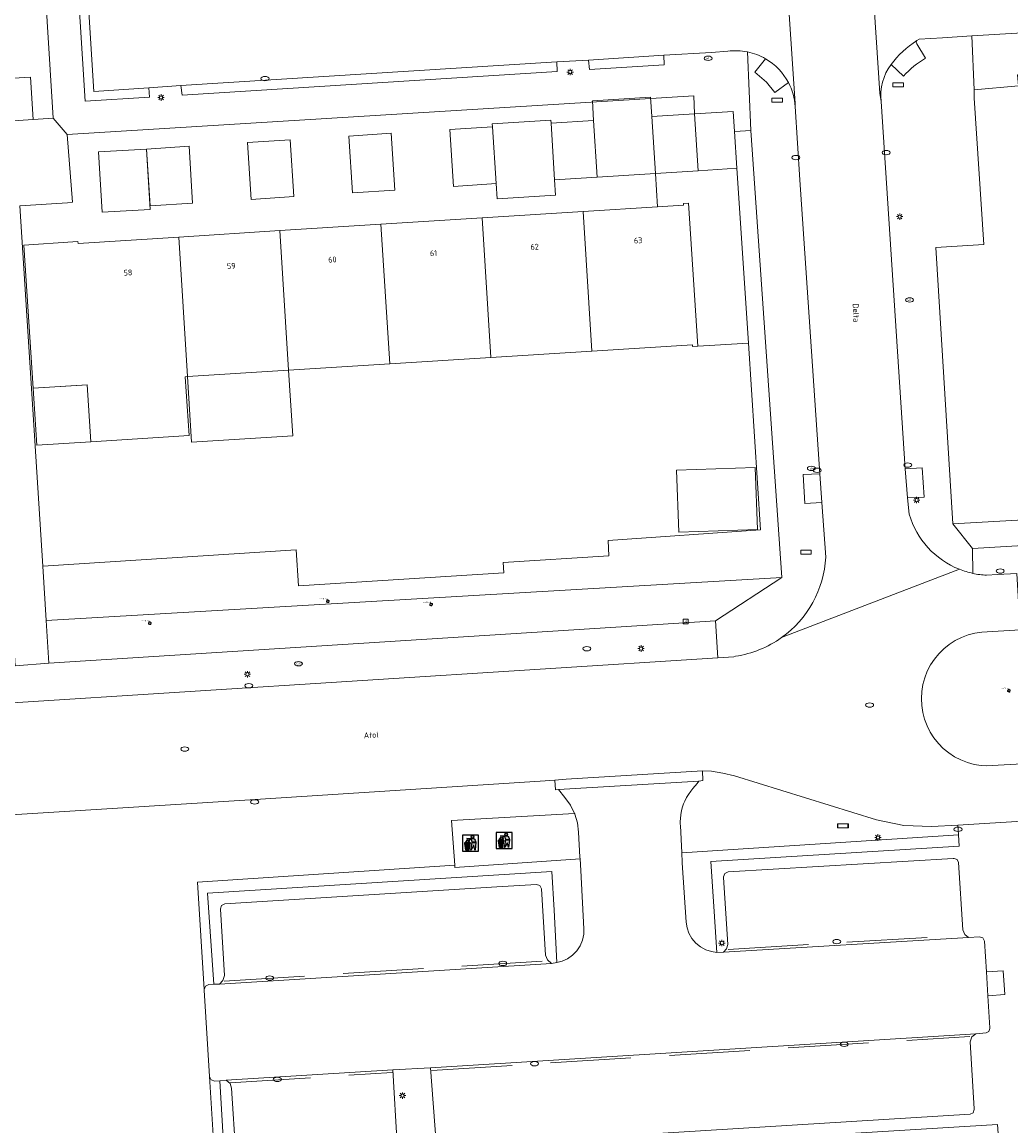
# Model space of a CAD drawing. Header units: metres. Extents: x 162098 to 162858, y 502351 to 503184.
# Tile 72 of 94: x 162274 to 162335, y 502900 to 502969. Entities that reach past the tile are written whole.
import ezdxf
from ezdxf.enums import TextEntityAlignment as Align

# ---------------------------------------------------------------- set-up
doc = ezdxf.new("R2010")
doc.units = ezdxf.units.M
doc.linetypes.add('RI-HWA-SO', pattern=[7.4, 5, -2.4])
for name, color, linetype, lineweight, true_color in [('B-PV-GR-BEPLANTING_CULTUUR_HEESTERS-GV', 7, 'Continuous', 13, 0x99cc00), ('B-PV-GR-BEPLANTING_CULTUUR_ROOS-GV', 7, 'Continuous', 18, 0x99cc00), ('B-PV-GR-BOOM-S', 7, 'Continuous', 13, 0x4c9900), ('B-PV-RI-HWA_GOOT_MOLGOOT-G', 150, 'RI-HWA-SO', 18, 0x007fff)]:
    doc.layers.add(name, color=color, linetype=linetype, lineweight=lineweight, true_color=true_color)
for name, color, linetype, lineweight in [('B-PV-IE-AFVAL APART PLAATS-S', 7, 'Continuous', 25), ('B-PV-IE-MEUBILAIR-S', 252, 'Continuous', 13), ('B-PV-OG-BEBOUWING-GV', 7, 'Continuous', 18), ('B-PV-OG-BEBOUWING-T18', 7, 'Continuous', 18), ('B-PV-OG-BEBOUWING_LUIFEL-GV', 7, 'Continuous', 18), ('B-PV-OG-BEBOUWING_OVERBOUWING-GV', 7, 'Continuous', 18), ('B-PV-OG-TERREIN_BEGROEID-GV', 7, 'Continuous', 13), ('B-PV-OG-TERREIN_ERF-GV', 252, 'Continuous', 13), ('B-PV-OG-TOPOGRAFIE-T18', 7, 'Continuous', 18), ('B-PV-VH-GESLOTENVERHARDING_ASFALT-GV', 252, 'Continuous', 13), ('B-PV-VH-OPENVERHARDING_BETONELEMENT-GV', 252, 'Continuous', 13), ('B-PV-VH-OPENVERHARDING_BETONSTRAATSTEEN-GV', 252, 'Continuous', 13), ('B-PV-VH-OPENVERHARDING_STRAATBAKSTEEN-GV', 252, 'Continuous', 13), ('B-PV-VH-OPENVERHARDING_TEGEL-GV', 252, 'Continuous', 13)]:
    doc.layers.add(name, color=color, linetype=linetype, lineweight=lineweight)
doc.styles.add('NLCS-ISO', font='NLCS-ISO.ttf')
doc.styles.add('NLCS-ISO-M200-T18', font='NLCS-ISO.ttf', dxfattribs={"height": 1.8})

# ---------------------------------------------------------------- blocks, each defined once
blk = doc.blocks.new('SIE-AFVAL APART PLAATS-SO')
h = blk.add_hatch(color=256)
h.dxf.hatch_style = 1
h.paths.add_polyline_path([(-0.09, 0.07), (-1.76, 0.07, 0.819081), (-1.79, -0.09), (-1.4, -2.19, 0.36153), (-1.37, -2.21), (-0.47, -2.21, 0.36153), (-0.44, -2.19), (-0.05, -0.09, 0.819081)])
h.paths.add_polyline_path([(-0.16, -0.1), (-0.2, -0.33), (-0.49, -0.33), (-0.47, -0.1)], flags=16)
h.paths.add_polyline_path([(-0.55, -0.1), (-0.58, -0.33), (-0.87, -0.33), (-0.87, -0.1)], flags=16)
h.paths.add_polyline_path([(-0.22, -0.42), (-0.27, -0.73), (-0.53, -0.73), (-0.5, -0.42)], flags=16)
h.paths.add_polyline_path([(-0.58, -0.42), (-0.61, -0.73), (-0.87, -0.73), (-0.87, -0.42)], flags=16)
h.paths.add_polyline_path([(-0.95, -0.1), (-0.95, -0.33), (-1.27, -0.33), (-1.29, -0.1)], flags=16)
h.paths.add_polyline_path([(-0.95, -0.42), (-0.95, -0.73), (-1.23, -0.73), (-1.26, -0.42)], flags=16)
h.paths.add_polyline_path([(-0.29, -0.83), (-0.34, -1.09), (-0.56, -1.09), (-0.54, -0.83)], flags=16)
h.paths.add_polyline_path([(-0.62, -0.83), (-0.65, -1.09), (-0.87, -1.09), (-0.87, -0.83)], flags=16)
h.paths.add_polyline_path([(-0.95, -0.83), (-0.95, -1.09), (-1.2, -1.09), (-1.22, -0.83)], flags=16)
h.paths.add_polyline_path([(-1.35, -0.33), (-1.64, -0.33), (-1.69, -0.1), (-1.37, -0.1)], flags=16)
h.paths.add_polyline_path([(-1.34, -0.42), (-1.31, -0.73), (-1.57, -0.73), (-1.63, -0.42)], flags=16)
h.paths.add_polyline_path([(-0.36, -1.18), (-0.41, -1.44), (-0.6, -1.44), (-0.57, -1.18)], flags=16)
h.paths.add_polyline_path([(-0.65, -1.18), (-0.68, -1.44), (-0.87, -1.44), (-0.87, -1.18)], flags=16)
h.paths.add_polyline_path([(-1.3, -0.83), (-1.28, -1.09), (-1.5, -1.09), (-1.55, -0.83)], flags=16)
h.paths.add_polyline_path([(-0.95, -1.18), (-0.95, -1.44), (-1.17, -1.44), (-1.19, -1.18)], flags=16)
h.paths.add_polyline_path([(-0.42, -1.53), (-0.47, -1.79), (-0.63, -1.79), (-0.6, -1.53)], flags=16)
h.paths.add_polyline_path([(-1.27, -1.18), (-1.25, -1.44), (-1.44, -1.44), (-1.49, -1.18)], flags=16)
h.paths.add_polyline_path([(-0.69, -1.53), (-0.71, -1.79), (-0.87, -1.79), (-0.87, -1.53)], flags=16)
h.paths.add_polyline_path([(-0.95, -1.53), (-0.95, -1.79), (-1.13, -1.79), (-1.16, -1.53)], flags=16)
h.paths.add_polyline_path([(-1.24, -1.53), (-1.22, -1.79), (-1.37, -1.79), (-1.42, -1.53)], flags=16)
h.paths.add_polyline_path([(-0.49, -1.89), (-0.53, -2.13), (-0.66, -2.13), (-0.64, -1.89)], flags=16)
h.paths.add_polyline_path([(-0.72, -1.89), (-0.74, -2.13), (-0.87, -2.13), (-0.87, -1.89)], flags=16)
h.paths.add_polyline_path([(-0.95, -1.89), (-0.95, -2.13), (-1.1, -2.13), (-1.12, -1.89)], flags=16)
h.paths.add_polyline_path([(-1.21, -1.89), (-1.18, -2.13), (-1.31, -2.13), (-1.35, -1.89)], flags=16)
h.paths.add_polyline_path([(-0.19, 0.78, -0.01173), (-0.3, 0.78, -0.148797), (-0.42, 1.03, -0.136076), (-0.69, 0.87), (-0.78, 0.85, -0.038293), (-1.14, 0.96), (-1.19, 0.81, -0.243822), (-1.56, 0.45, 0.344326), (-1, 0.22, -0.139345), (-0.6, 0.22, 0.618436), (-0.56, 0.27, -0.441494), (-0.47, 0.44, 0.309048)])
h.paths.add_polyline_path([(-0.49, 0.51, 0.351556), (-0.64, 0.31, 0.121061), (-1.02, 0.29, -0.288745), (-1.45, 0.42, 0.203599), (-1.12, 0.79), (-1.09, 0.87, 0.083075), (-0.28, 0.71, -0.242261)], flags=16)
h.paths.add_polyline_path([(-0.4, 0.79, -0.023345), (-0.63, 0.82, 0.07081), (-0.46, 0.9, 0.059965)], flags=16)
h.paths.add_polyline_path([(1.12, 1.48), (-1.07, 1.48, 0.860559), (-1.08, 1.42), (0.29, 1, -0.146703), (0.53, 0.28, 0.421968), (0.56, 0.25), (1.6, 0.31, 0.450293), (1.63, 0.34, 0.122241)])
h.paths.add_polyline_path([(0.26, 1.93, 1), (1.07, 1.93, 1)])
h.paths.add_polyline_path([(1.65, 0.15, 0.429303), (1.62, 0.18), (0.55, 0.23, 0.38429), (0.51, 0.2), (0.16, -2.16, 0.83726), (0.22, -2.18), (0.99, -0.78, -0.688204), (1.05, -0.78), (1.36, -2.14, 0.84934), (1.42, -2.14)])
for p, q in [((-0.09, 0.07), (-1.76, 0.07)), ((-1.4, -2.19), (-1.79, -0.09)), ((-1.37, -0.1), (-1.69, -0.1)), ((-1.64, -0.33), (-1.69, -0.1)), ((-1.64, -0.33), (-1.35, -0.33)), ((-1.63, -0.42), (-1.34, -0.42)), ((-1.57, -0.73), (-1.63, -0.42)), ((-1.57, -0.73), (-1.31, -0.73)), ((-1.55, -0.83), (-1.3, -0.83)), ((-1.5, -1.09), (-1.55, -0.83)), ((-1.5, -1.09), (-1.28, -1.09)), ((-1.49, -1.18), (-1.27, -1.18)), ((-1.44, -1.44), (-1.49, -1.18)), ((-1.44, -1.44), (-1.25, -1.44)), ((-1.42, -1.53), (-1.24, -1.53)), ((-1.37, -1.79), (-1.42, -1.53)), ((-1.37, -1.79), (-1.22, -1.79)), ((-1.37, -2.21), (-0.47, -2.21)), ((-1.31, -2.13), (-1.35, -1.89)), ((-1.35, -1.89), (-1.21, -1.89)), ((-1.31, -2.13), (-1.18, -2.13)), ((-0.95, -0.1), (-1.29, -0.1)), ((-1.27, -0.33), (-0.95, -0.33)), ((-1.26, -0.42), (-0.95, -0.42)), ((-1.23, -0.73), (-0.95, -0.73)), ((-1.22, -0.83), (-0.95, -0.83)), ((-1.2, -1.09), (-0.95, -1.09)), ((-1.19, -1.18), (-0.95, -1.18)), ((-1.17, -1.44), (-0.95, -1.44)), ((-1.16, -1.53), (-0.95, -1.53)), ((-1.13, -1.79), (-0.95, -1.79)), ((-1.12, -1.89), (-0.95, -1.89)), ((-1.1, -2.13), (-0.95, -2.13)), ((-0.95, -0.1), (-0.95, -0.33)), ((-0.95, -0.42), (-0.95, -0.73)), ((-0.95, -0.83), (-0.95, -1.09)), ((-0.95, -1.18), (-0.95, -1.44)), ((-0.95, -1.53), (-0.95, -1.79)), ((-0.95, -1.89), (-0.95, -2.13)), ((-0.87, -0.1), (-0.87, -0.33)), ((-0.55, -0.1), (-0.87, -0.1)), ((-0.87, -0.33), (-0.58, -0.33)), ((-0.87, -0.42), (-0.87, -0.73)), ((-0.87, -0.42), (-0.58, -0.42)), ((-0.87, -0.73), (-0.61, -0.73)), ((-0.87, -0.83), (-0.62, -0.83)), ((-0.87, -0.83), (-0.87, -1.09)), ((-0.87, -1.09), (-0.65, -1.09)), ((-0.87, -1.18), (-0.65, -1.18)), ((-0.87, -1.18), (-0.87, -1.44)), ((-0.87, -1.44), (-0.68, -1.44)), ((-0.87, -1.53), (-0.69, -1.53)), ((-0.87, -1.53), (-0.87, -1.79)), ((-0.87, -1.79), (-0.71, -1.79)), ((-0.87, -1.89), (-0.87, -2.13)), ((-0.87, -1.89), (-0.72, -1.89)), ((-0.87, -2.13), (-0.74, -2.13)), ((-0.66, -2.13), (-0.53, -2.13)), ((-0.64, -1.89), (-0.49, -1.89)), ((-0.63, -1.79), (-0.47, -1.79)), ((-0.6, -1.44), (-0.41, -1.44)), ((-0.6, -1.53), (-0.42, -1.53)), ((-0.57, -1.18), (-0.36, -1.18)), ((-0.56, -1.09), (-0.34, -1.09)), ((-0.54, -0.83), (-0.29, -0.83)), ((-0.53, -0.73), (-0.27, -0.73)), ((-0.53, -2.13), (-0.49, -1.89)), ((-0.5, -0.42), (-0.22, -0.42)), ((-0.49, -0.33), (-0.2, -0.33)), ((-0.16, -0.1), (-0.47, -0.1)), ((-0.47, -1.79), (-0.42, -1.53)), ((-0.44, -2.19), (-0.05, -0.09)), ((-0.41, -1.44), (-0.36, -1.18)), ((-0.34, -1.09), (-0.29, -0.83)), ((-0.27, -0.73), (-0.22, -0.42)), ((-0.2, -0.33), (-0.16, -0.1))]:
    blk.add_line(p, q)
blk.add_lwpolyline([(-2.5, -2.51), (2.5, -2.51), (2.5, 2.49), (-2.5, 2.49)], close=True)
for points in [[(-0.78, 0.85, -0.038293), (-1.14, 0.96), (-1.19, 0.81, -0.243822), (-1.56, 0.45, 0.344326), (-1, 0.22, -0.139345), (-0.6, 0.22, 0.618436), (-0.56, 0.27, -0.441494), (-0.47, 0.44, 0.309048), (-0.19, 0.78, -0.01173), (-0.3, 0.78, -0.01173)], [(-0.78, 0.85), (-0.69, 0.87, 0.136076), (-0.42, 1.03, 0.156405), (-0.29, 0.77)], [(-0.78, 0.85), (-0.69, 0.87, 0.136076), (-0.42, 1.03, 0.148797), (-0.3, 0.78, 0.148797)], [(-0.63, 0.82, 0.07081), (-0.46, 0.9, 0.059965), (-0.4, 0.79, 0.059965)], [(-0.4, 0.79, -0.023345), (-0.63, 0.82)]]:
    blk.add_lwpolyline(points, format="xyb")
for points in [[(-1.09, 0.87), (-1.12, 0.79, -0.203599), (-1.45, 0.42, 0.288745), (-1.02, 0.29, -0.121061), (-0.64, 0.31, -0.351556), (-0.49, 0.51, 0.242261), (-0.28, 0.71, -0.083075)], [(-1.07, 1.48), (1.12, 1.48, -0.122241), (1.63, 0.34, -0.450293), (1.6, 0.31), (0.56, 0.25, -0.421968), (0.53, 0.28, 0.146703), (0.29, 1), (-1.08, 1.42, -0.860559)], [(0.55, 0.23), (1.62, 0.18, -0.429303), (1.65, 0.15), (1.42, -2.14, -0.84934), (1.36, -2.14), (1.05, -0.78, 0.688204), (0.99, -0.78), (0.22, -2.18, -0.83726), (0.16, -2.16), (0.51, 0.2, -0.38429)]]:
    blk.add_lwpolyline(points, format="xyb", close=True)
for points in [[(-1.35, -0.33), (-1.37, -0.1)], [(-1.31, -0.73), (-1.34, -0.42)], [(-1.28, -1.09), (-1.3, -0.83)], [(-1.27, -0.33), (-1.29, -0.1)], [(-1.25, -1.44), (-1.27, -1.18)], [(-1.23, -0.73), (-1.26, -0.42)], [(-1.22, -1.79), (-1.24, -1.53)], [(-1.2, -1.09), (-1.22, -0.83)], [(-1.18, -2.13), (-1.21, -1.89)], [(-1.17, -1.44), (-1.19, -1.18)], [(-1.18, -2.22), (-1.18, -2.21)], [(-1.13, -1.79), (-1.16, -1.53)], [(-1.1, -2.13), (-1.12, -1.89)], [(-0.74, -2.13), (-0.72, -1.89)], [(-0.71, -1.79), (-0.69, -1.53)], [(-0.68, -1.44), (-0.65, -1.18)], [(-0.66, -2.13), (-0.64, -1.89)], [(-0.65, -1.09), (-0.62, -0.83)], [(-0.63, -1.79), (-0.6, -1.53)], [(-0.61, -0.73), (-0.58, -0.42)], [(-0.6, -1.44), (-0.57, -1.18)], [(-0.58, -0.33), (-0.55, -0.1)], [(-0.56, -1.09), (-0.54, -0.83)], [(-0.53, -0.73), (-0.5, -0.42)], [(-0.49, -0.33), (-0.47, -0.1)]]:
    blk.add_lwpolyline(points)
blk.add_circle((0.66, 1.93), 0.401)
for centre, radius, start, end in [((-1.76, -0.01), 0.0869, 90, 247.281), ((-0.09, -0.01), 0.0869, 292.719, 90), ((-1.37, -2.18), 0.0318, 190.4943, 270), ((-0.47, -2.18), 0.0318, 270, 349.5057)]:
    blk.add_arc(centre, radius, start, end)
blk = doc.blocks.new('SIE-MEUBILAIR_BORD_LOCATIEPAAL-SO')
blk.add_lwpolyline([(-0.75, -0.75), (0.75, -0.75), (0.75, 0.75), (-0.75, 0.75)], close=True)
at = {"style": 'NLCS-ISO'}
blk.add_text('lp', height=0.75, dxfattribs=at).set_placement((0.01, 0.12), align=Align.MIDDLE_CENTER)
blk = doc.blocks.new('SIE-MEUBILAIR_BORD_STRAATNAAM-SO')
blk.add_lwpolyline([(-1.625, -0.625), (1.625, -0.625), (1.625, 0.625), (-1.625, 0.625)], close=True)
blk = doc.blocks.new('SIE-MEUBILAIR_PAAL_LICHTMAST-SO')
for points in [[(-0.62, 0), (-1, 0)], [(-0.71, 0.71), (-0.44, 0.44)], [(0, 1), (0, 0.62)], [(0.44, 0.44), (0.71, 0.71)], [(1, 0), (0.62, 0)], [(-0.71, -0.71), (-0.44, -0.44)], [(0, -0.62), (0, -1)], [(0.44, -0.44), (0.71, -0.71)]]:
    blk.add_lwpolyline(points)
blk.add_circle((0, 0), 0.5)
blk = doc.blocks.new('SIE-MEUBILAIR_PUT_GASPUT-SO')
blk.add_ellipse((0, 0), major_axis=(1.25, 0), ratio=0.54)
at = {"style": 'NLCS-ISO'}
blk.add_text('gas ', height=0.75, dxfattribs=at).set_placement((0.53, 0.16), align=Align.MIDDLE_CENTER)
blk = doc.blocks.new('SIE-MEUBILAIR_PUT_KOLK-SO')
blk.add_ellipse((0, 0), major_axis=(1.25, 0), ratio=0.54)
blk = doc.blocks.new('SIE-MEUBILAIR_PUT_BRANDKRAAN-SO')
blk.add_ellipse((0, 0), major_axis=(1.25, 0), ratio=0.54)
blk = doc.blocks.new('SIE-MEUBILAIR_PUT_WATERLEIDINGPUT-SO')
blk.add_ellipse((0, 0), major_axis=(1.25, 0), ratio=0.54)
at = {"style": 'NLCS-ISO'}
blk.add_text('wl', height=0.75, dxfattribs=at).set_placement((-0.14, 0), align=Align.MIDDLE_CENTER)
blk = doc.blocks.new('SIE-MEUBILAIR_PUT_DRAINAGEPUT-SO')
blk.add_ellipse((0, 0), major_axis=(1.25, 0), ratio=0.54)
at = {"style": 'NLCS-ISO'}
blk.add_text('dr', height=0.75, dxfattribs=at).set_placement((0.03, 0), align=Align.MIDDLE_CENTER)
blk = doc.blocks.new('SIE-MEUBILAIR_PUT_RIOOLPUT-SO')
blk.add_ellipse((0, 0), major_axis=(1.25, 0), ratio=0.54)
blk = doc.blocks.new('SGR-BOOM_GBKN-SO')
for centre, start, end in [((-0.25, -0.1), 67.1244, 157.1244), ((-0.1, 0.25), 157.1244, 247.1244), ((-0.1, 0.25), 337.1244, 157.1244), ((0.25, 0.1), 247.1244, 337.1244), ((-0.25, -0.1), 157.1244, 337.1244), ((0.1, -0.25), 157.1244, 337.1244), ((0.1, -0.25), 337.1244, 67.1244)]:
    blk.add_arc(centre, 0.188, start, end)
at = {"extrusion": (0, 0, -1)}
blk.add_arc((-0.25, 0.1), 0.188, 22.8756, 202.8756, dxfattribs=at)
at = {"style": 'NLCS-ISO'}
blk.add_attdef('SOORT', text='', height=0.35, dxfattribs=at).set_placement((0, 0.75), align=Align.MIDDLE_RIGHT)

msp = doc.modelspace()

# ---------------------------------------------------------------- linework, layer by layer
at = {"layer": 'B-PV-GR-BEPLANTING_CULTUUR_HEESTERS-GV'}
msp.add_lwpolyline([(162318.249, 502962.266), (162318.235, 502962.265), (162318.382, 502959.978), (162319.096, 502949.108), (162319.844, 502937.483), (162310.37, 502936.832), (162310.429, 502935.883), (162303.841, 502935.471), (162303.882, 502934.816), (162291.122, 502934.019), (162290.983, 502936.256), (162275.225, 502935.231), (162275.441, 502931.864), (162321.168, 502934.525), (162319.256, 502962.329)], close=True, dxfattribs=at)
msp.add_lwpolyline([(162335.986, 502931.273), (162333.609, 502931.134), (162333.178, 502931.068), (162332.755, 502930.957), (162332.347, 502930.803), (162331.957, 502930.607), (162331.589, 502930.372), (162331.249, 502930.099), (162330.938, 502929.792), (162330.662, 502929.454), (162330.422, 502929.09), (162330.221, 502928.702), (162330.063, 502928.295), (162329.947, 502927.874), (162329.876, 502927.444), (162329.851, 502927.008), (162329.871, 502926.572), (162329.937, 502926.141), (162330.048, 502925.718), (162330.202, 502925.31), (162330.398, 502924.92), (162330.633, 502924.552), (162330.906, 502924.212), (162331.213, 502923.901), (162331.551, 502923.625), (162331.915, 502923.385), (162332.303, 502923.184), (162332.71, 502923.026), (162333.131, 502922.91), (162333.561, 502922.839), (162333.893, 502922.815), (162345.285, 502923.467)], dxfattribs=at)
at = {"layer": 'B-PV-GR-BEPLANTING_CULTUUR_ROOS-GV'}
for points in [[(162314.989, 502916.78), (162315.226, 502913.091), (162315.282, 502912.751), (162315.401, 502912.412), (162315.586, 502912.087), (162315.831, 502911.797), (162316.126, 502911.558), (162316.454, 502911.38), (162316.794, 502911.268), (162317.137, 502911.218), (162316.966, 502913.752), (162316.756, 502916.872), (162322.458, 502917.225), (162332.192, 502917.828), (162332.149, 502918.528), (162314.957, 502917.419), (162314.987, 502916.823)], [(162285.259, 502908.904), (162285.336, 502909.124), (162285.548, 502909.223), (162285.864, 502909.234), (162285.464, 502914.899), (162306.886, 502916.24), (162307.015, 502913.851), (162307.191, 502910.583), (162307.527, 502910.671), (162307.858, 502910.823), (162308.166, 502911.04), (162308.433, 502911.316), (162308.643, 502911.637), (162308.787, 502911.986), (162308.863, 502912.348), (162308.874, 502912.689), (162308.68, 502916.302), (162308.633, 502917.031), (162300.851, 502916.506), (162300.842, 502916.633), (162284.837, 502915.587)], [(162285.584, 502903.499), (162286.002, 502896.878), (162297.46, 502897.576), (162297.419, 502898.24), (162286.57, 502897.579), (162286.225, 502903.236), (162285.915, 502903.211), (162285.689, 502903.286)], [(162299.705, 502897.561), (162334.65, 502899.659), (162334.585, 502900.527), (162299.643, 502898.379)]]:
    msp.add_lwpolyline(points, close=True, dxfattribs=at)
at = {"layer": 'B-PV-OG-BEBOUWING-GV'}
for points in [[(162274.629, 502963.002), (162274.46, 502965.647), (162270.927, 502965.422), (162271.046, 502963.555), (162271.096, 502962.777), (162271.197, 502962.783)], [(162318.155, 502963.511), (162315.74, 502963.356), (162315.967, 502959.823), (162318.382, 502959.978), (162318.235, 502962.265)], [(162306.826, 502962.784), (162307.048, 502959.251), (162309.693, 502959.421), (162309.47, 502962.953)], [(162315.74, 502963.356), (162313.095, 502963.186), (162313.322, 502959.653), (162315.967, 502959.823)], [(162294.251, 502961.978), (162294.474, 502958.444), (162297.119, 502958.614), (162296.896, 502962.148)], [(162300.538, 502962.381), (162300.761, 502958.848), (162303.407, 502959.018), (162303.184, 502962.551)], [(162288.187, 502958.041), (162290.831, 502958.211), (162290.609, 502961.745), (162287.964, 502961.575)], [(162281.677, 502961.172), (162281.9, 502957.639), (162284.545, 502957.808), (162284.322, 502961.342)], [(162303.086, 502948.207), (162309.373, 502948.604), (162308.826, 502957.285), (162302.539, 502956.889)], [(162309.373, 502948.604), (162315.618, 502948.998), (162315.625, 502948.888), (162315.944, 502948.908), (162315.38, 502957.809), (162315.061, 502957.789), (162315.068, 502957.679), (162313.453, 502957.577), (162308.826, 502957.285)], [(162302.539, 502956.889), (162296.251, 502956.492), (162296.798, 502947.811), (162303.086, 502948.207)], [(162289.962, 502956.095), (162283.676, 502955.699), (162284.223, 502947.017), (162290.51, 502947.414)], [(162296.251, 502956.492), (162289.962, 502956.095), (162290.51, 502947.414), (162296.798, 502947.811)], [(162284.088, 502947.008), (162284.223, 502947.017), (162283.676, 502955.699), (162277.418, 502955.304), (162277.411, 502955.414), (162277.092, 502955.394), (162274.058, 502955.198), (162274.633, 502946.297), (162277.667, 502946.493), (162277.986, 502946.513), (162278.21, 502942.966), (162284.319, 502943.351)]]:
    msp.add_lwpolyline(points, close=True, dxfattribs=at)
at = {"layer": 'B-PV-OG-BEBOUWING_LUIFEL-GV'}
for points in [[(162309.47, 502962.953), (162309.693, 502959.421), (162313.322, 502959.653), (162313.095, 502963.186), (162313.019, 502964.394), (162309.394, 502964.165)], [(162303.184, 502962.551), (162303.407, 502959.018), (162303.467, 502958.065), (162307.108, 502958.293), (162307.048, 502959.251), (162306.826, 502962.784), (162306.814, 502962.967), (162303.172, 502962.737)], [(162281.677, 502961.172), (162278.694, 502960.999), (162278.912, 502957.245), (162281.913, 502957.418)], [(162284.223, 502947.017), (162284.48, 502942.941), (162290.767, 502943.338), (162290.51, 502947.414)], [(162278.21, 502942.966), (162277.986, 502946.513), (162274.633, 502946.297), (162274.856, 502942.755)]]:
    msp.add_lwpolyline(points, close=True, dxfattribs=at)
at = {"layer": 'B-PV-OG-BEBOUWING_OVERBOUWING-GV'}
msp.add_lwpolyline([(162319.524, 502941.377), (162314.636, 502941.207), (162314.769, 502937.345), (162319.658, 502937.514)], close=True, dxfattribs=at)
at = {"layer": 'B-PV-OG-TERREIN_BEGROEID-GV'}
for points in [[(162393.523, 502941.359), (162331.805, 502937.876), (162333.029, 502936.328), (162359.546, 502937.907), (162364.465, 502936.455), (162368.163, 502935.364), (162368.85, 502935.134), (162368.715, 502934.669), (162369.484, 502934.436), (162396.904, 502936.136), (162397.438, 502937.147), (162397.26, 502940.098), (162393.6, 502939.989), (162393.532, 502941.204)], [(162275.61, 502929.203), (162317.045, 502931.839), (162321.168, 502934.525), (162275.441, 502931.864)], [(162314.957, 502917.419), (162332.149, 502918.528), (162332.112, 502919.139), (162330.485, 502919.04), (162328.758, 502919.119), (162327.065, 502919.466), (162318.242, 502922.188), (162317.515, 502922.373), (162316.807, 502922.484), (162316.24, 502922.51), (162316.267, 502921.898), (162316.021, 502921.865), (162315.909, 502921.727), (162315.65, 502921.407), (162315.514, 502921.239), (162315.369, 502921.039), (162315.253, 502920.849), (162315.141, 502920.632), (162315.066, 502920.454), (162315.002, 502920.271), (162314.941, 502920.051), (162314.888, 502919.766), (162314.866, 502919.545), (162314.86, 502919.366), (162314.865, 502919.19), (162314.871, 502919.101)]]:
    msp.add_lwpolyline(points, close=True, dxfattribs=at)
msp.add_lwpolyline([(162286.002, 502896.878), (162285.584, 502903.499), (162285.261, 502908.873), (162285.259, 502908.904), (162284.837, 502915.587), (162300.842, 502916.633), (162300.646, 502919.424), (162308.288, 502919.856), (162308.029, 502920.371), (162307.679, 502920.84), (162307.287, 502921.355), (162307.101, 502921.327), (162307.063, 502921.934), (162306.153, 502921.871), (162287.797, 502920.679), (162263.677, 502919.163), (162262.706, 502919.181), (162263.024, 502914.756), (162250.823, 502913.987), (162250.727, 502915.482), (162248.845, 502915.362), (162249.9, 502899.322)], dxfattribs=at)
at = {"layer": 'B-PV-OG-TERREIN_ERF-GV'}
for points in [[(162270.927, 502965.422), (162274.46, 502965.647), (162274.629, 502963.002), (162275.873, 502963.081), (162272.48, 503017.547)], [(162335.897, 502965.093), (162333.123, 502964.856), (162333.141, 502964.327), (162333.735, 502955.229), (162330.74, 502955.043), (162331.805, 502937.876), (162393.523, 502941.359)]]:
    msp.add_lwpolyline(points, dxfattribs=at)
for points in [[(162319.096, 502949.108), (162315.944, 502948.908), (162315.625, 502948.888), (162315.618, 502948.998), (162309.373, 502948.604), (162303.086, 502948.207), (162296.798, 502947.811), (162290.51, 502947.414), (162284.223, 502947.017), (162284.088, 502947.008), (162284.319, 502943.351), (162278.21, 502942.966), (162277.986, 502946.513), (162277.667, 502946.493), (162274.633, 502946.297), (162274.058, 502955.198), (162277.092, 502955.394), (162277.411, 502955.414), (162277.418, 502955.304), (162283.676, 502955.699), (162289.962, 502956.095), (162296.251, 502956.492), (162302.539, 502956.889), (162308.826, 502957.285), (162313.453, 502957.577), (162313.322, 502959.653), (162313.095, 502963.186), (162315.74, 502963.356), (162315.697, 502964.484), (162276.753, 502962.065), (162277.073, 502957.863), (162276.764, 502957.833), (162273.801, 502957.633), (162275.225, 502935.231), (162290.983, 502936.256), (162291.122, 502934.019), (162303.882, 502934.816), (162303.841, 502935.471), (162310.429, 502935.883), (162310.37, 502936.832), (162319.844, 502937.483)], [(162309.47, 502962.953), (162309.693, 502959.421), (162307.048, 502959.251), (162306.826, 502962.784)], [(162296.896, 502962.148), (162297.119, 502958.614), (162294.474, 502958.444), (162294.251, 502961.978)], [(162300.538, 502962.381), (162303.184, 502962.551), (162303.407, 502959.018), (162300.761, 502958.848)], [(162287.964, 502961.575), (162290.609, 502961.745), (162290.831, 502958.211), (162288.187, 502958.041)], [(162284.322, 502961.342), (162284.545, 502957.808), (162281.9, 502957.639), (162281.677, 502961.172)], [(162318.382, 502959.978), (162315.967, 502959.823), (162313.322, 502959.653), (162313.453, 502957.577), (162315.068, 502957.679), (162315.061, 502957.789), (162315.38, 502957.809), (162315.944, 502948.908), (162319.096, 502949.108)]]:
    msp.add_lwpolyline(points, close=True, dxfattribs=at)
at = {"layer": 'B-PV-RI-HWA_GOOT_MOLGOOT-G'}
for points in [[(162317.84, 502911.409), (162332.508, 502912.287)], [(162286.514, 502909.433), (162306.585, 502910.701)], [(162299.416, 502903.877), (162332.863, 502905.997)], [(162286.881, 502903.099), (162296.948, 502903.755)]]:
    msp.add_lwpolyline(points, dxfattribs=at)
at = {"layer": 'B-PV-VH-GESLOTENVERHARDING_ASFALT-GV'}
for points in [[(162332.217, 502935.04), (162321.16, 502930.791)], [(162330.398, 502924.92), (162330.202, 502925.31), (162330.048, 502925.718), (162329.937, 502926.141), (162329.871, 502926.572), (162329.851, 502927.008), (162329.876, 502927.444), (162329.947, 502927.874), (162330.063, 502928.295), (162330.221, 502928.702), (162330.422, 502929.09), (162330.662, 502929.454), (162330.938, 502929.792), (162331.249, 502930.099), (162331.589, 502930.372), (162331.957, 502930.607), (162332.347, 502930.803), (162332.755, 502930.957), (162333.178, 502931.068), (162333.609, 502931.134), (162335.986, 502931.273), (162335.78, 502934.776), (162334.575, 502934.71), (162333.91, 502934.67)], [(162318.295, 502929.631), (162318.194, 502929.605), (162317.201, 502929.542), (162261.939, 502926.009)], [(162345.285, 502923.467), (162333.893, 502922.815), (162333.561, 502922.839), (162333.131, 502922.91), (162332.71, 502923.026), (162332.303, 502923.184), (162331.915, 502923.385), (162331.551, 502923.625), (162331.213, 502923.901), (162330.906, 502924.212), (162330.633, 502924.552), (162330.398, 502924.92)], [(162263.677, 502919.163), (162287.797, 502920.679), (162306.153, 502921.871), (162307.063, 502921.934), (162307.761, 502921.983), (162316.24, 502922.51), (162316.807, 502922.484), (162317.515, 502922.373), (162318.242, 502922.188), (162327.065, 502919.466), (162328.758, 502919.119), (162330.485, 502919.04), (162332.112, 502919.139), (162345.442, 502919.951)]]:
    msp.add_lwpolyline(points, dxfattribs=at)
for points in [[(162333.048, 502934.786, -0.041119), (162332.217, 502935.04)], [(162333.91, 502934.67, -0.041634), (162333.048, 502934.786)], [(162321.16, 502930.791, -0.114509), (162318.295, 502929.631)]]:
    msp.add_lwpolyline(points, format="xyb", dxfattribs=at)
at = {"layer": 'B-PV-VH-OPENVERHARDING_BETONELEMENT-GV'}
for points in [[(162276.292, 502989.154), (162277.857, 502964.148), (162281.857, 502964.387), (162281.83, 502964.986), (162278.394, 502964.753), (162276.877, 502989.207)], [(162309.217, 502966.109), (162313.85, 502966.404), (162313.831, 502967.004), (162309.155, 502966.693)], [(162283.816, 502965.117), (162283.884, 502964.525), (162307.209, 502965.987), (162307.181, 502966.583)], [(162322.507, 502940.929), (162322.608, 502939.125), (162323.66, 502939.185), (162323.534, 502940.983)], [(162316.24, 502922.51), (162307.761, 502921.983), (162307.063, 502921.934), (162307.101, 502921.327), (162307.287, 502921.355), (162316.021, 502921.865), (162316.267, 502921.898)], [(162334.938, 502910.067), (162333.894, 502910.011), (162333.982, 502908.522), (162335.032, 502908.6)]]:
    msp.add_lwpolyline(points, close=True, dxfattribs=at)
for points in [[(162329.566, 502967.909, 0.097787), (162327.966, 502966.421)], [(162329.566, 502967.702, -0.280199), (162329.566, 502967.909)], [(162321.583, 502965.301, 0.140876), (162320.167, 502966.781)], [(162328.745, 502965.696, -0.0896), (162330.117, 502966.813)]]:
    msp.add_lwpolyline(points, format="xyb", dxfattribs=at)
for points in [[(162330.117, 502966.813), (162329.566, 502967.702)], [(162320.167, 502966.781), (162319.498, 502965.955), (162320.219, 502965.33), (162320.736, 502964.686), (162321.583, 502965.301)], [(162327.966, 502966.421), (162328.745, 502965.696)]]:
    msp.add_lwpolyline(points, dxfattribs=at)
at = {"layer": 'B-PV-VH-OPENVERHARDING_BETONSTRAATSTEEN-GV'}
for points in [[(162326.456, 502976.934), (162326.002, 502983.923), (162324.82, 503002.566), (162324.792, 503003.087), (162323.619, 503021.054), (162323.598, 503021.146), (162318.314, 503020.84), (162318.357, 503020.183), (162320.808, 502981.971), (162321.125, 502976.971), (162321.997, 502964.003), (162322.001, 502963.812), (162322.3, 502959.249), (162323.534, 502940.983), (162323.66, 502939.185), (162323.902, 502935.786)], [(162275.107, 503017.602), (162276.821, 502990.363), (162276.877, 502989.207), (162278.394, 502964.753), (162281.83, 502964.986), (162283.816, 502965.117), (162307.181, 502966.583), (162309.155, 502966.693), (162313.831, 502967.004), (162316.8, 502967.181), (162317.817, 502967.254)], [(162322.001, 502963.812), (162321.997, 502964.003), (162321.125, 502976.971)], [(162326.456, 502976.934), (162327.266, 502964.641), (162327.344, 502964.127)], [(162329.093, 502938.463), (162328.979, 502939.478), (162328.846, 502941.276), (162327.344, 502964.127), (162327.266, 502964.641), (162326.456, 502976.934)], [(162329.566, 502967.909), (162329.721, 502968.001), (162331.161, 502968.089), (162332.981, 502968.2), (162336.131, 502968.393), (162340.566, 502968.673), (162342.786, 502968.801), (162366.036, 502970.26), (162367.606, 502970.346), (162386.041, 502971.536), (162387.905, 502971.634)], [(162321.16, 502930.791), (162332.217, 502935.04)]]:
    msp.add_lwpolyline(points, dxfattribs=at)
for points in [[(162327.966, 502966.421, -0.097787), (162329.566, 502967.909)], [(162317.817, 502967.254, -0.083212), (162319.031, 502967.213)], [(162319.031, 502967.213, -0.082821), (162320.167, 502966.781)], [(162320.167, 502966.781, -0.140876), (162321.583, 502965.301)], [(162327.344, 502964.127, -0.190037), (162327.966, 502966.421)], [(162321.583, 502965.301, -0.106224), (162322.001, 502963.812)], [(162332.217, 502935.04, -0.230793), (162329.093, 502938.463)], [(162323.902, 502935.786, -0.227853), (162321.16, 502930.791)]]:
    msp.add_lwpolyline(points, format="xyb", dxfattribs=at)
msp.add_lwpolyline([(162328.979, 502939.478), (162330.015, 502939.53), (162329.89, 502941.34), (162328.846, 502941.276)], close=True, dxfattribs=at)
at = {"layer": 'B-PV-VH-OPENVERHARDING_STRAATBAKSTEEN-GV'}
for points in [[(162285.259, 502908.904), (162285.261, 502908.873), (162285.584, 502903.499), (162285.689, 502903.286), (162285.915, 502903.211), (162286.225, 502903.236), (162286.636, 502903.268), (162296.995, 502903.922), (162299.326, 502904.043), (162333.23, 502906.163), (162333.872, 502906.21), (162334.052, 502906.301), (162334.117, 502906.492), (162334.115, 502906.522), (162333.982, 502908.522), (162333.894, 502910.011), (162333.772, 502911.926), (162333.675, 502912.123), (162333.468, 502912.193), (162333.458, 502912.193), (162332.79, 502912.149), (162317.543, 502911.228), (162317.137, 502911.218), (162316.794, 502911.268), (162316.454, 502911.38), (162316.126, 502911.558), (162315.831, 502911.797), (162315.586, 502912.087), (162315.401, 502912.412), (162315.282, 502912.751), (162315.226, 502913.091), (162314.989, 502916.78), (162314.987, 502916.823), (162314.957, 502917.419), (162314.871, 502919.101), (162314.865, 502919.19), (162314.86, 502919.366), (162314.866, 502919.545), (162314.888, 502919.766), (162314.941, 502920.051), (162315.002, 502920.271), (162315.066, 502920.454), (162315.141, 502920.632), (162315.253, 502920.849), (162315.369, 502921.039), (162315.514, 502921.239), (162315.65, 502921.407), (162315.909, 502921.727), (162316.021, 502921.865), (162307.287, 502921.355), (162307.679, 502920.84), (162308.029, 502920.371), (162308.288, 502919.856), (162308.296, 502919.84), (162308.304, 502919.813), (162308.464, 502919.27), (162308.528, 502918.688), (162308.626, 502917.142), (162308.633, 502917.031), (162308.68, 502916.302), (162308.874, 502912.689), (162308.863, 502912.348), (162308.787, 502911.986), (162308.643, 502911.637), (162308.433, 502911.316), (162308.166, 502911.04), (162307.858, 502910.823), (162307.527, 502910.671), (162307.191, 502910.583), (162306.863, 502910.538), (162286.206, 502909.238), (162285.864, 502909.234), (162285.548, 502909.223), (162285.336, 502909.124)], [(162317.737, 502911.436), (162317.543, 502911.228), (162332.79, 502912.149), (162332.544, 502912.339), (162332.427, 502912.627), (162332.163, 502916.815), (162332.074, 502916.997), (162331.882, 502917.063), (162331.83, 502917.06), (162317.83, 502916.225), (162317.625, 502916.125), (162317.551, 502915.91), (162317.553, 502915.886), (162317.82, 502911.708)], [(162306.477, 502911.043), (162306.227, 502915.173), (162306.128, 502915.375), (162305.916, 502915.448), (162303.447, 502915.298), (162286.545, 502914.235), (162286.348, 502914.138), (162286.276, 502913.93), (162286.278, 502913.905), (162286.535, 502909.775), (162286.429, 502909.471), (162286.206, 502909.238), (162306.863, 502910.538), (162306.614, 502910.748)], [(162332.98, 502905.961), (162333.23, 502906.163), (162299.326, 502904.043), (162299.684, 502899.388), (162299.783, 502899.19), (162299.993, 502899.119), (162300.007, 502899.12), (162332.88, 502901.16), (162333.071, 502901.253), (162333.14, 502901.454), (162333.138, 502901.483), (162332.876, 502905.657)], [(162297.269, 502899.228), (162297.266, 502899.278), (162296.995, 502903.922), (162286.636, 502903.268), (162286.87, 502903.07), (162286.97, 502902.78), (162287.224, 502898.638), (162287.324, 502898.432), (162287.541, 502898.357), (162287.55, 502898.358), (162297.028, 502898.955), (162297.204, 502899.042)]]:
    msp.add_lwpolyline(points, close=True, dxfattribs=at)
at = {"layer": 'B-PV-VH-OPENVERHARDING_TEGEL-GV'}
for points in [[(162274.513, 503017.572), (162272.48, 503017.547), (162275.873, 502963.081), (162276.753, 502962.065), (162315.697, 502964.484), (162315.74, 502963.356), (162318.155, 502963.511), (162318.235, 502962.265), (162318.249, 502962.266), (162319.256, 502962.329), (162319.031, 502967.213)], [(162317.817, 502967.254), (162316.8, 502967.181), (162313.831, 502967.004), (162313.85, 502966.404), (162309.217, 502966.109), (162309.155, 502966.693), (162307.181, 502966.583), (162307.209, 502965.987), (162283.884, 502964.525), (162283.816, 502965.117), (162281.83, 502964.986), (162281.857, 502964.387), (162277.857, 502964.148), (162276.292, 502989.154), (162276.877, 502989.207), (162276.821, 502990.363), (162276.205, 502990.315), (162274.513, 503017.572)], [(162387.905, 502971.634), (162386.041, 502971.536), (162386.061, 502970.927), (162367.667, 502969.777), (162367.606, 502970.346), (162366.036, 502970.26), (162366.065, 502969.651), (162342.828, 502968.218), (162342.786, 502968.801), (162340.566, 502968.673), (162340.621, 502968.078), (162336.205, 502967.805), (162336.131, 502968.393), (162332.981, 502968.2), (162333.123, 502964.856), (162335.897, 502965.093), (162335.836, 502965.786), (162387.083, 502969.012), (162387.158, 502967.796), (162390.137, 502967.972), (162390.093, 502969.138), (162395.511, 502969.498), (162397.222, 502969.593)], [(162330.74, 502955.043), (162333.735, 502955.229), (162333.141, 502964.327), (162333.123, 502964.856), (162332.981, 502968.2), (162331.161, 502968.089), (162329.721, 502968.001), (162329.566, 502967.909)], [(162329.566, 502967.702), (162330.117, 502966.813)], [(162319.031, 502967.213), (162319.256, 502962.329), (162321.168, 502934.525), (162317.045, 502931.839), (162317.201, 502929.542), (162318.194, 502929.605), (162318.295, 502929.631)], [(162321.583, 502965.301), (162320.736, 502964.686), (162320.219, 502965.33), (162319.498, 502965.955), (162320.167, 502966.781)], [(162328.745, 502965.696), (162327.966, 502966.421)], [(162322.3, 502959.249), (162322.001, 502963.812)], [(162327.344, 502964.127), (162328.846, 502941.276), (162329.89, 502941.34), (162330.015, 502939.53), (162328.979, 502939.478), (162329.093, 502938.463)], [(162323.902, 502935.786), (162323.66, 502939.185), (162322.608, 502939.125), (162322.507, 502940.929), (162323.534, 502940.983), (162322.3, 502959.249)], [(162333.048, 502934.786), (162333.029, 502936.328), (162331.805, 502937.876), (162330.74, 502955.043)], [(162403.495, 502937.551), (162399.155, 502937.291), (162397.438, 502937.147), (162396.904, 502936.136), (162369.484, 502934.436), (162368.715, 502934.669), (162368.85, 502935.134), (162368.163, 502935.364), (162364.465, 502936.455), (162359.546, 502937.907), (162333.029, 502936.328), (162333.048, 502934.786)], [(162317.201, 502929.542), (162317.045, 502931.839), (162275.61, 502929.203), (162273.518, 502929.039), (162262.732, 502928.415), (162262.638, 502929.478), (162257.692, 502929.201), (162257.641, 502930.129), (162249.64, 502929.62), (162249.286, 502935.477), (162247.186, 502935.352), (162243.628, 502935.13), (162243.473, 502935.554), (162224.822, 502934.514), (162225.021, 502933.288), (162225.532, 502931.564), (162228.528, 502931.739), (162239.903, 502932.402), (162243.435, 502931.303), (162243.635, 502928.127), (162243.839, 502924.876), (162244.394, 502924.906)], [(162333.91, 502934.67), (162334.575, 502934.71), (162335.78, 502934.776)], [(162246.916, 502925.082), (162261.939, 502926.009), (162317.201, 502929.542)], [(162345.442, 502919.951), (162332.112, 502919.139), (162332.149, 502918.528), (162332.192, 502917.828), (162322.458, 502917.225), (162316.756, 502916.872), (162316.966, 502913.752), (162317.137, 502911.218), (162317.543, 502911.228), (162317.737, 502911.436), (162317.82, 502911.708), (162317.553, 502915.886), (162317.551, 502915.91), (162317.625, 502916.125), (162317.83, 502916.225), (162331.83, 502917.06), (162331.882, 502917.063), (162332.074, 502916.997), (162332.163, 502916.815), (162332.427, 502912.627), (162332.544, 502912.339), (162332.79, 502912.149), (162333.458, 502912.193), (162333.468, 502912.193), (162333.675, 502912.123), (162333.772, 502911.926), (162333.894, 502910.011), (162334.938, 502910.067), (162335.032, 502908.6), (162333.982, 502908.522), (162334.115, 502906.522), (162334.117, 502906.492), (162334.052, 502906.301), (162333.872, 502906.21), (162333.23, 502906.163), (162332.98, 502905.961), (162332.876, 502905.657), (162333.138, 502901.483), (162333.14, 502901.454), (162333.071, 502901.253), (162332.88, 502901.16), (162300.007, 502899.12)], [(162299.684, 502899.388), (162299.326, 502904.043), (162296.995, 502903.922), (162297.266, 502899.278)], [(162287.224, 502898.638), (162286.97, 502902.78), (162286.87, 502903.07), (162286.636, 502903.268), (162286.225, 502903.236), (162286.57, 502897.579)], [(162299.643, 502898.379), (162334.585, 502900.527), (162334.65, 502899.659)]]:
    msp.add_lwpolyline(points, dxfattribs=at)
for points in [[(162329.566, 502967.909, 0.280199), (162329.566, 502967.702)], [(162319.031, 502967.213, 0.083212), (162317.817, 502967.254)], [(162320.167, 502966.781, 0.082821), (162319.031, 502967.213)], [(162327.966, 502966.421, 0.190037), (162327.344, 502964.127)], [(162330.117, 502966.813, 0.0896), (162328.745, 502965.696)], [(162322.001, 502963.812, 0.106224), (162321.583, 502965.301)], [(162329.093, 502938.463, 0.230793), (162332.217, 502935.04)], [(162321.16, 502930.791, 0.227853), (162323.902, 502935.786)], [(162332.217, 502935.04, 0.041119), (162333.048, 502934.786)], [(162333.048, 502934.786, 0.041634), (162333.91, 502934.67)], [(162318.295, 502929.631, 0.114509), (162321.16, 502930.791)]]:
    msp.add_lwpolyline(points, format="xyb", dxfattribs=at)
for points in [[(162273.801, 502957.633), (162276.764, 502957.833), (162277.073, 502957.863), (162276.753, 502962.065), (162275.873, 502963.081), (162274.629, 502963.002), (162271.197, 502962.783), (162271.3, 502960.61), (162264.469, 502960.143), (162247.888, 502959.08), (162247.99, 502956.917), (162271.602, 502958.467), (162273.518, 502929.039), (162275.61, 502929.203), (162275.441, 502931.864), (162275.225, 502935.231)], [(162300.842, 502916.633), (162300.851, 502916.506), (162308.633, 502917.031), (162308.626, 502917.142), (162308.528, 502918.688), (162308.464, 502919.27), (162308.304, 502919.813), (162308.296, 502919.84), (162308.288, 502919.856), (162300.646, 502919.424)], [(162306.886, 502916.24), (162285.464, 502914.899), (162285.864, 502909.234), (162286.206, 502909.238), (162286.429, 502909.471), (162286.535, 502909.775), (162286.278, 502913.905), (162286.276, 502913.93), (162286.348, 502914.138), (162286.545, 502914.235), (162303.447, 502915.298), (162305.916, 502915.448), (162306.128, 502915.375), (162306.227, 502915.173), (162306.477, 502911.043), (162306.614, 502910.748), (162306.863, 502910.538), (162307.191, 502910.583), (162307.015, 502913.851)]]:
    msp.add_lwpolyline(points, close=True, dxfattribs=at)

# ---------------------------------------------------------------- block references
at = {"layer": 'B-PV-GR-BOOM-S', "xscale": 0.2, "yscale": 0.2, "zscale": 0.2}
for p in [(162292.948, 502933.053), (162299.367, 502932.853), (162281.88, 502931.687), (162335.294, 502927.493)]:
    msp.add_blockref('SGR-BOOM_GBKN-SO', p, dxfattribs=at).add_auto_attribs({'SOORT': '****%%c***m'})
at = {"layer": 'B-PV-IE-AFVAL APART PLAATS-S', "xscale": 0.2, "yscale": 0.2, "zscale": 0.2}
for p in [(162301.816, 502918.014), (162303.908, 502918.174)]:
    msp.add_blockref('SIE-AFVAL APART PLAATS-SO', p, dxfattribs=at)
at = {"layer": 'B-PV-IE-MEUBILAIR-S', "xscale": 0.2, "yscale": 0.2, "zscale": 0.2}
for name, p in [('SIE-MEUBILAIR_PUT_WATERLEIDINGPUT-SO', (162316.592, 502966.816)), ('SIE-MEUBILAIR_PUT_KOLK-SO', (162289.042, 502965.552)), ('SIE-MEUBILAIR_PAAL_LICHTMAST-SO', (162308.014, 502965.956)), ('SIE-MEUBILAIR_BORD_STRAATNAAM-SO', (162328.409, 502965.153)), ('SIE-MEUBILAIR_PAAL_LICHTMAST-SO', (162282.581, 502964.374)), ('SIE-MEUBILAIR_BORD_STRAATNAAM-SO', (162320.884, 502964.205)), ('SIE-MEUBILAIR_PUT_KOLK-SO', (162322.053, 502960.642)), ('SIE-MEUBILAIR_PUT_KOLK-SO', (162327.662, 502960.951)), ('SIE-MEUBILAIR_PAAL_LICHTMAST-SO', (162328.503, 502956.968)), ('SIE-MEUBILAIR_PUT_WATERLEIDINGPUT-SO', (162329.117, 502951.79)), ('SIE-MEUBILAIR_PUT_KOLK-SO', (162329.005, 502941.52)), ('SIE-MEUBILAIR_PUT_DRAINAGEPUT-SO', (162323.011, 502941.315)), ('SIE-MEUBILAIR_PUT_KOLK-SO', (162323.369, 502941.202)), ('SIE-MEUBILAIR_PAAL_LICHTMAST-SO', (162329.556, 502939.343)), ('SIE-MEUBILAIR_BORD_STRAATNAAM-SO', (162322.676, 502936.095)), ('SIE-MEUBILAIR_PUT_KOLK-SO', (162334.755, 502934.93)), ('SIE-MEUBILAIR_BORD_LOCATIEPAAL-SO', (162315.201, 502931.791)), ('SIE-MEUBILAIR_PUT_BRANDKRAAN-SO', (162309.056, 502930.104)), ('SIE-MEUBILAIR_PAAL_LICHTMAST-SO', (162312.426, 502930.112)), ('SIE-MEUBILAIR_PUT_GASPUT-SO', (162291.122, 502929.164)), ('SIE-MEUBILAIR_PAAL_LICHTMAST-SO', (162287.95, 502928.513)), ('SIE-MEUBILAIR_PUT_KOLK-SO', (162288.036, 502927.803)), ('SIE-MEUBILAIR_PUT_RIOOLPUT-SO', (162326.634, 502926.597)), ('SIE-MEUBILAIR_PUT_RIOOLPUT-SO', (162284.054, 502923.862)), ('SIE-MEUBILAIR_PUT_KOLK-SO', (162288.401, 502920.58)), ('SIE-MEUBILAIR_BORD_STRAATNAAM-SO', (162324.959, 502919.095)), ('SIE-MEUBILAIR_BORD_STRAATNAAM-SO', (162324.987, 502919.095)), ('SIE-MEUBILAIR_PUT_KOLK-SO', (162332.129, 502918.875)), ('SIE-MEUBILAIR_PAAL_LICHTMAST-SO', (162327.15, 502918.363)), ('SIE-MEUBILAIR_PAAL_LICHTMAST-SO', (162317.448, 502911.797)), ('SIE-MEUBILAIR_PUT_KOLK-SO', (162324.588, 502911.893)), ('SIE-MEUBILAIR_PUT_KOLK-SO', (162303.83, 502910.53)), ('SIE-MEUBILAIR_PUT_KOLK-SO', (162289.338, 502909.622)), ('SIE-MEUBILAIR_PUT_KOLK-SO', (162325.054, 502905.505)), ('SIE-MEUBILAIR_PUT_KOLK-SO', (162305.799, 502904.3)), ('SIE-MEUBILAIR_PUT_KOLK-SO', (162289.81, 502903.325)), ('SIE-MEUBILAIR_PAAL_LICHTMAST-SO', (162297.591, 502902.316))]:
    msp.add_blockref(name, p, dxfattribs=at)

# ---------------------------------------------------------------- texts
at = {"layer": 'B-PV-OG-BEBOUWING-T18', "style": 'NLCS-ISO-M200-T18'}
for s, p in [('62', (162305.808, 502955.091)), ('63', (162312.24, 502955.489)), ('60', (162293.232, 502954.298)), ('61', (162299.521, 502954.695)), ('59', (162286.945, 502953.901)), ('58', (162280.52, 502953.489))]:
    msp.add_text(s, height=0.36, rotation=3.5, dxfattribs=at).set_placement(p, align=Align.MIDDLE)
at = {"layer": 'B-PV-OG-TOPOGRAFIE-T18', "style": 'NLCS-ISO-M200-T18'}
for s, rotation, p in [('Delta', -87.6, (162325.787, 502950.99)), ('Atol', 3.2, (162295.647, 502924.738))]:
    msp.add_text(s, height=0.36, rotation=rotation, dxfattribs=at).set_placement(p, align=Align.MIDDLE)

doc.saveas('drawing.dxf')
